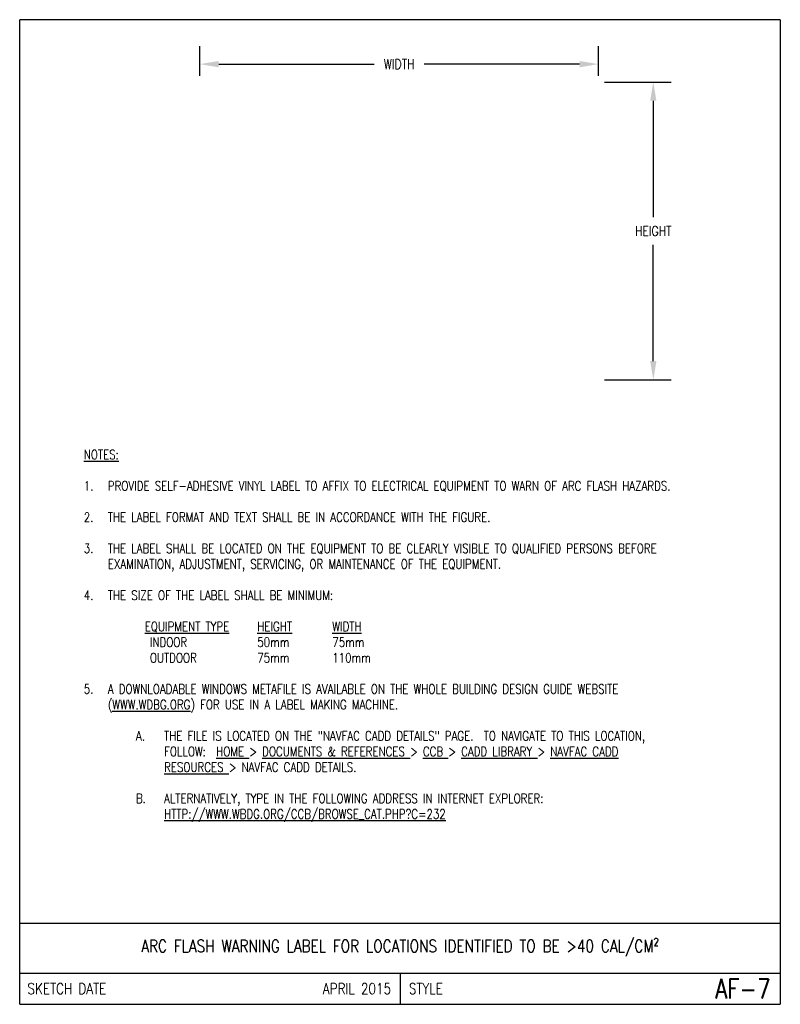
# Model space of a CAD drawing. Header units: millimetres. Extents: x 0 to 193, y 0 to 250.
import ezdxf
from ezdxf.enums import TextEntityAlignment as Align

# ---------------------------------------------------------------- set-up
doc = ezdxf.new("R2010")
doc.units = ezdxf.units.MM
doc.header["$LTSCALE"] = 25.4
doc.header["$MEASUREMENT"] = 0
doc.layers.get('Defpoints').update_dxf_attribs({"linetype": 'CONTINUOUS'})
doc.layers.add('E-DETL', color=2, linetype='CONTINUOUS')
doc.layers.add('E-DETL-TEXT', color=3, linetype='CONTINUOUS')
doc.styles.add('ROMANS', font='ROMANS.SHX', dxfattribs={"width": 0.8})
doc.styles.get("Standard").update_dxf_attribs({"font": 'ROMANS.SHX', "width": 0.8, "height": 3})
doc.dimstyles.get("Standard").update_dxf_attribs({"dimtxt": 0.18, "dimasz": 0.18, "dimexe": 0.18, "dimexo": 0.0625, "dimgap": 0.09, "dimtad": 0, "dimtih": 1, "dimtoh": 1, "dimdec": 4, "dimzin": 0, "dimdsep": 46, "dimtxsty": 'Standard', "dimcen": 0.09, "dimadec": 0, "dimazin": 0, "dimtfac": 1, "dimtdec": 4, "dimtofl": 0, "dimtmove": 0, "dimatfit": 3, "dimfxl": 0, "dimtolj": 1, "dimtzin": 0, "dimarcsym": 0})

# ---------------------------------------------------------------- blocks, each defined once
blk = doc.blocks.new('*D1')
at = {"layer": 'Defpoints', "color": 0, "transparency": 16777216}
for p in [(146.93, 238.86), (45.77, 234.31), (146.93, 234.31)]:
    blk.add_point(p, dxfattribs=at)
at = {"layer": 'E-DETL-TEXT', "color": 0, "lineweight": -2, "transparency": 16777216}
for p, q in [((45.77, 235.9), (45.77, 243.43)), ((146.93, 235.9), (146.93, 243.43)), ((50.53, 238.86), (90.02, 238.86)), ((142.17, 238.86), (102.68, 238.86))]:
    blk.add_line(p, q, dxfattribs=at)
at = {"layer": 'E-DETL-TEXT', "color": 0, "transparency": 16777216}
for points in [[(50.53, 239.65), (50.53, 238.06), (45.77, 238.86)], [(142.17, 239.65), (142.17, 238.06), (146.93, 238.86)]]:
    blk.add_solid(points, dxfattribs=at)
at = {"layer": 'E-DETL-TEXT', "color": 0, "transparency": 16777216, "insert": (96.35, 238.86), "char_height": 3, "attachment_point": 5}
blk.add_mtext('\\A1;{\\H0.83333x;WIDTH}', dxfattribs=at)
blk = doc.blocks.new('*D2')
at = {"layer": 'Defpoints', "color": 0, "transparency": 16777216}
for p in [(146.93, 234.31), (160.88, 234.31), (146.93, 158.65)]:
    blk.add_point(p, dxfattribs=at)
at = {"layer": 'E-DETL-TEXT', "color": 0, "lineweight": -2, "transparency": 16777216}
for p, q in [((148.52, 234.31), (165.46, 234.31)), ((160.88, 229.55), (160.88, 200.01)), ((160.88, 163.41), (160.88, 192.94)), ((148.52, 158.65), (165.46, 158.65))]:
    blk.add_line(p, q, dxfattribs=at)
at = {"layer": 'E-DETL-TEXT', "color": 0, "transparency": 16777216}
for points in [[(160.09, 229.55), (161.68, 229.55), (160.88, 234.31)], [(160.09, 163.41), (161.68, 163.41), (160.88, 158.65)]]:
    blk.add_solid(points, dxfattribs=at)
at = {"layer": 'E-DETL-TEXT', "color": 0, "transparency": 16777216, "insert": (160.88, 196.48), "char_height": 3, "attachment_point": 5}
blk.add_mtext('\\A1;{\\H0.83333x;HEIGHT}', dxfattribs=at)

msp = doc.modelspace()

# ---------------------------------------------------------------- linework, layer by layer
at = {"layer": 'E-DETL'}
for p, q in [((193.13195, 250.14924), (0, 250.14924)), ((0, 0), (0, 250.14924)), ((193.13195, 250.14924), (193.13195, 0)), ((0, 20.63751), (193.13195, 20.63751)), ((0, 7.9375), (193.13195, 7.9375)), ((96.56598, 7.9375), (96.56598, 0)), ((0, 0), (193.13195, 0))]:
    msp.add_line(p, q, dxfattribs=at)

# ---------------------------------------------------------------- texts
at = {"layer": 'E-DETL-TEXT', "style": 'ROMANS', "width": 0.8}
for s, height, p in [('SKETCH DATE', 2.7940015, (1.96223, 3.96875)), ('STYLE', 2.794002, (98.82134, 3.96875))]:
    msp.add_text(s, height=height, dxfattribs=at).set_placement(p, align=Align.MIDDLE_LEFT)
for s, height, p in [('APRIL 2015', 2.794002, (94.31062, 3.96875)), ('AF-7', 5.000003, (190.63945, 3.96875))]:
    msp.add_text(s, height=height, dxfattribs=at).set_placement(p, align=Align.MIDDLE_RIGHT)
at = {"layer": 'E-DETL-TEXT', "insert": (12.7, 140.83683), "char_height": 2.38125, "width": 167.7319546, "attachment_point": 1}
msp.add_mtext('\\pi-6.101,l9.6748,t9.6748;{\\LNOTES:\\P}\\P1.^IPROVIDE SELF-ADHESIVE VINYL LABEL TO AFFIX TO ELECTRICAL EQUIPMENT TO WARN OF ARC FLASH HAZARDS.\\P\\pt3.5712,10.716;\\P\\pt9.6748;2.^ITHE LABEL FORMAT AND TEXT SHALL BE IN ACCORDANCE WITH THE FIGURE.\\P\\P3.^ITHE LABEL SHALL BE LOCATED ON THE EQUIPMENT TO BE CLEARLY VISIBLE TO QUALIFIED PERSONS BEFORE EXAMINATION, ADJUSTMENT, SERVICING, OR MAINTENANCE OF THE EQUIPMENT.\\P\\P4.^ITHE SIZE OF THE LABEL SHALL BE MINIMUM:\\P\\pi0,l9.525,tz;\\P^I{\\LEQUIPMENT TYPE}^I{\\LHEIGHT}^I^I{\\LWIDTH\\P}^I INDOOR^I^I50mm^I^I75mm\\P^I OUTDOOR^I^I75mm^I^I110mm\\P\\P\\pi-6.101,l9.6748,t9.6748;5.^IA DOWNLOADABLE WINDOWS METAFILE IS AVAILABLE ON THE WHOLE BUILDING DESIGN GUIDE WEBSITE ({\\LWWW.WDBG.ORG}) FOR USE IN A LABEL MAKING MACHINE.\\P\\P\\pi-7.1449,l23.963,t23.963;A.^ITHE FILE IS LOCATED ON THE "NAVFAC CADD DETAILS" PAGE.  TO NAVIGATE TO THIS LOCATION, \\P\\pi0,t16.817,23.963;FOLLOW:  {\\LHOME }> {\\LDOCUMENTS & REFERENCES }> {\\LCCB }> {\\LCADD LIBRARY }> {\\LNAVFAC CADD \\PRESOURCES }> NAVFAC CADD DETAILS.\\P\\pi-10.864,l16.817,t16.817;\\P\\pi-7.1449,l23.963,t23.963;B.^IALTERNATIVELY, TYPE IN THE FOLLOWING ADDRESS IN INTERNET EXPLORER:  \\P\\pi0,t16.817,23.963;{\\LHTTP://WWW.WBDG.ORG/CCB/BROWSE_CAT.PHP?C=232}', dxfattribs=at)
at = {"layer": 'E-DETL-TEXT', "insert": (96.56598, 14.28751), "char_height": 3.175, "width": 340.995, "attachment_point": 5, "style": 'ROMANS'}
msp.add_mtext('ARC FLASH WARNING LABEL FOR LOCATIONS IDENTIFIED TO BE >40 CAL/CM²', dxfattribs=at)

# ---------------------------------------------------------------- dimensions: what is measured, and where the dimension line sits
at = {"layer": 'E-DETL-TEXT'}
dim = msp.add_linear_dim(base=(146.93206, 238.85826), p1=(45.76598, 234.30774), p2=(146.93206, 234.30774), text='{\\H0.83333x;WIDTH}', dimstyle='Standard', override={"dimscale": 25.4, "dimtxt": 0.125, "dimasz": 0.1875, "dimcen": 0}, dxfattribs=at)
dim.commit()
dim.dimension.update_dxf_attribs({"geometry": '*D1', "text_midpoint": (96.34902, 238.85826)})
dim = msp.add_linear_dim(base=(160.88442, 234.30774), p1=(146.93206, 158.64764), p2=(146.93206, 234.30774), angle=90, text='{\\H0.83333x;HEIGHT}', dimstyle='Standard', override={"dimscale": 25.4, "dimtxt": 0.125, "dimasz": 0.1875, "dimcen": 0}, dxfattribs=at)
dim.commit()
dim.dimension.update_dxf_attribs({"geometry": '*D2', "text_midpoint": (160.88442, 196.47769)})

doc.saveas('drawing.dxf')
